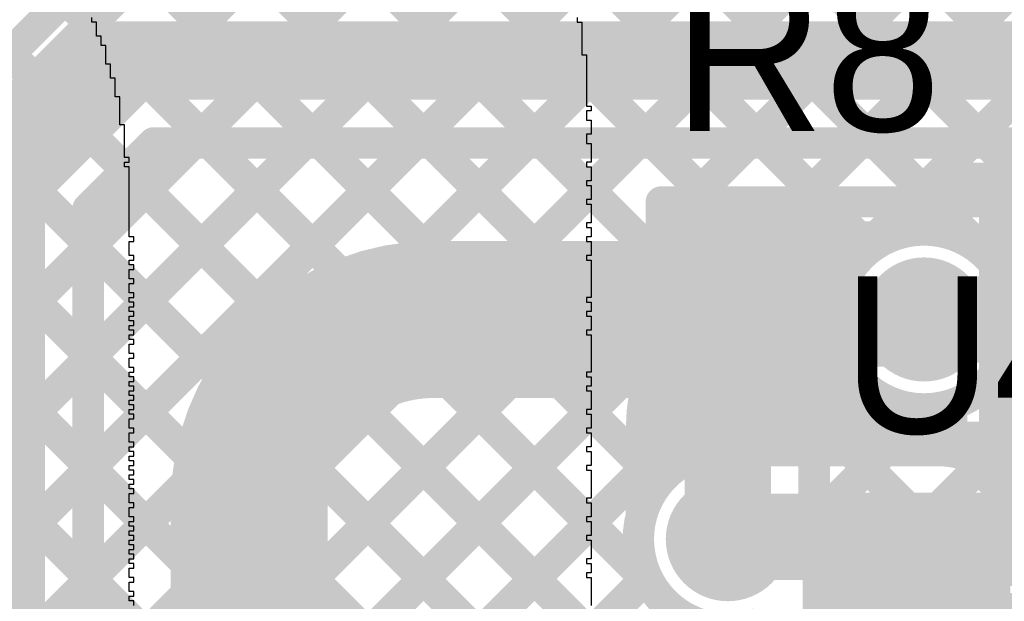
# Model space of a CAD drawing. Header units: millimetres. Extents: x 3.06 to 5.82, y 1.29 to 3.84.
# Tile 151 of 244: x 5.02 to 5.27, y 1.97 to 2.12. Entities that reach past the tile are written whole.
import ezdxf

# ---------------------------------------------------------------- set-up
doc = ezdxf.new("R2010")
doc.units = ezdxf.units.MM
doc.header["$MEASUREMENT"] = 0
for name, color, linetype in [('BottomLayer', 5, 'Continuous'), ('BottomOverlay', 54, 'Continuous'), ('BottomPaste', 16, 'Continuous'), ('BottomSolder', 6, 'Continuous'), ('MultiLayer', 9, 'Continuous'), ('TopLayer', 1, 'Continuous'), ('TopOverlay', 2, 'Continuous'), ('TopPaste', 8, 'Continuous'), ('TopSolder', 216, 'Continuous'), ('ViaHoleLayer', 16, 'Continuous')]:
    doc.layers.add(name, color=color, linetype=linetype)

# ---------------------------------------------------------------- blocks, each defined once
blk = doc.blocks.new('RES_0805_85')
at = {"layer": 'TopLayer'}
for points in [[(-0.06, -0.025), (-0.02, -0.025), (-0.06, 0.025), (-0.02, 0.025)], [(0.02, -0.025), (0.06, -0.025), (0.02, 0.025), (0.06, 0.025)]]:
    blk.add_solid(points, dxfattribs=at)
at = {"layer": 'TopOverlay', "const_width": 0.00787}
for points in [[(-0.065, 0.03), (0.065, 0.03)], [(-0.065, -0.03), (-0.065, 0.03)], [(0.065, -0.03), (0.065, 0.03)], [(-0.065, -0.03), (0.065, -0.03)]]:
    blk.add_lwpolyline(points, dxfattribs=at)
at = {"layer": 'TopOverlay', "const_width": 0.00394}
for points in [[(-0.06697, 0.03, 1), (-0.06303, 0.03, 1)], [(-0.06697, 0.03, 1), (-0.06303, 0.03, 1)], [(0.06303, 0.03, 1), (0.06697, 0.03, 1)], [(0.06303, 0.03, 1), (0.06697, 0.03, 1)], [(-0.06697, -0.03, 1), (-0.06303, -0.03, 1)], [(-0.06697, -0.03, 1), (-0.06303, -0.03, 1)], [(0.06303, -0.03, 1), (0.06697, -0.03, 1)], [(0.06303, -0.03, 1), (0.06697, -0.03, 1)]]:
    blk.add_lwpolyline(points, format="xyb", close=True, dxfattribs=at)
at = {"layer": 'TopPaste'}
for points in [[(-0.06, -0.025), (-0.02, -0.025), (-0.06, 0.025), (-0.02, 0.025)], [(0.02, -0.025), (0.06, -0.025), (0.02, 0.025), (0.06, 0.025)]]:
    blk.add_solid(points, dxfattribs=at)
at = {"layer": 'TopSolder'}
for points in [[(-0.064, -0.029), (-0.016, -0.029), (-0.064, 0.029), (-0.016, 0.029)], [(0.016, -0.029), (0.064, -0.029), (0.016, 0.029), (0.064, 0.029)]]:
    blk.add_solid(points, dxfattribs=at)
blk = doc.blocks.new('RES_0805_B_86')
at = {"layer": 'BottomLayer'}
for points in [[(-0.06, -0.025), (-0.02, -0.025), (-0.06, 0.025), (-0.02, 0.025)], [(0.02, -0.025), (0.06, -0.025), (0.02, 0.025), (0.06, 0.025)]]:
    blk.add_solid(points, dxfattribs=at)
at = {"layer": 'BottomOverlay', "const_width": 0.00787}
for points in [[(-0.065, 0.03), (0.065, 0.03)], [(-0.065, -0.03), (-0.065, 0.03)], [(0.065, -0.03), (0.065, 0.03)], [(-0.065, -0.03), (0.065, -0.03)]]:
    blk.add_lwpolyline(points, dxfattribs=at)
at = {"layer": 'BottomOverlay', "const_width": 0.00394}
for points in [[(-0.06697, 0.03, 1), (-0.06303, 0.03, 1)], [(-0.06697, 0.03, 1), (-0.06303, 0.03, 1)], [(0.06303, 0.03, 1), (0.06697, 0.03, 1)], [(0.06303, 0.03, 1), (0.06697, 0.03, 1)], [(-0.06697, -0.03, 1), (-0.06303, -0.03, 1)], [(-0.06697, -0.03, 1), (-0.06303, -0.03, 1)], [(0.06303, -0.03, 1), (0.06697, -0.03, 1)], [(0.06303, -0.03, 1), (0.06697, -0.03, 1)]]:
    blk.add_lwpolyline(points, format="xyb", close=True, dxfattribs=at)
at = {"layer": 'BottomPaste'}
for points in [[(-0.06, -0.025), (-0.02, -0.025), (-0.06, 0.025), (-0.02, 0.025)], [(0.02, -0.025), (0.06, -0.025), (0.02, 0.025), (0.06, 0.025)]]:
    blk.add_solid(points, dxfattribs=at)
at = {"layer": 'BottomSolder'}
for points in [[(-0.064, -0.029), (-0.016, -0.029), (-0.064, 0.029), (-0.016, 0.029)], [(0.016, -0.029), (0.064, -0.029), (0.016, 0.029), (0.064, 0.029)]]:
    blk.add_solid(points, dxfattribs=at)
blk = doc.blocks.new('16_TSSOP_105')
at = {"layer": 'TopLayer'}
blk.add_solid([(-0.13681, 0.08228), (-0.08169, 0.08228), (-0.13681, 0.09685), (-0.08169, 0.09685)], dxfattribs=at)
at = {"layer": 'TopOverlay'}
for points, const_width in [([(-0.14253, 0.089, 1), (-0.15147, 0.089, 1)], 0.01), ([(-0.15397, 0.089, 1), (-0.14897, 0.089, 1)], 0.005), ([(-0.14503, 0.089, 1), (-0.14003, 0.089, 1)], 0.005)]:
    blk.add_lwpolyline(points, format="xyb", close=True, dxfattribs=dict(at, const_width=const_width))
at = {"layer": 'TopPaste'}
blk.add_solid([(-0.13681, 0.08228), (-0.08169, 0.08228), (-0.13681, 0.09685), (-0.08169, 0.09685)], dxfattribs=at)
at = {"layer": 'TopSolder'}
for points in [[(-0.14081, 0.07828), (-0.07769, 0.07828), (-0.14081, 0.10085), (-0.07769, 0.10085)], [(-0.14081, 0.05269), (-0.07769, 0.05269), (-0.14081, 0.07526), (-0.07769, 0.07526)]]:
    blk.add_solid(points, dxfattribs=at)

msp = doc.modelspace()

# ---------------------------------------------------------------- linework, layer by layer
at = {"layer": 'BottomLayer'}
for points, const_width in [([(4.789, 2.5932), (5.38019, 2.002)], 0.008), ([(4.789, 2.56491), (5.35191, 2.002)], 0.008), ([(4.789, 2.53663), (5.32363, 2.002)], 0.008), ([(4.789, 2.50834), (5.23034, 2.067)], 0.008), ([(4.789, 2.48006), (5.20562, 2.06344)], 0.008), ([(4.87328, 1.96), (5.38483, 2.47155)], 0.008), ([(4.90157, 1.96), (5.41311, 2.47155)], 0.008), ([(4.92985, 1.96), (5.43548, 2.46563)], 0.008), ([(4.789, 2.45177), (5.18873, 2.05204)], 0.008), ([(5.24069, 1.988), (5.702, 2.44931)], 0.008), ([(4.9522, 1.95406), (5.44297, 2.44484)], 0.008), ([(4.5457, 1.491), (5.4947, 2.44)], 0.008), ([(4.57399, 1.491), (5.52299, 2.44)], 0.008), ([(4.60227, 1.491), (5.55127, 2.44)], 0.008), ([(4.95784, 1.93142), (5.46642, 2.44)], 0.008), ([(5.20066, 2.0611), (5.57956, 2.44)], 0.008), ([(5.23484, 2.067), (5.60784, 2.44)], 0.008), ([(5.26051, 2.06438), (5.63612, 2.44)], 0.008), ([(5.2698, 2.04539), (5.66487, 2.44047)], 0.008), ([(4.789, 2.42349), (5.17789, 2.0346)], 0.008), ([(4.789, 2.3952), (5.175, 2.0092)], 0.008), ([(4.789, 2.36692), (5.17714, 1.97878)], 0.008), ([(4.789, 2.33864), (5.17531, 1.95233)], 0.008), ([(4.789, 2.31035), (5.19988, 1.89948)], 0.008), ([(4.789, 2.28207), (5.18109, 1.88999)], 0.008), ([(4.789, 2.25379), (5.17088, 1.87191)], 0.008), ([(4.789, 2.2255), (5.307, 1.7075)], 0.008), ([(4.789, 2.19722), (5.307, 1.67922)], 0.008), ([(5.22395, 2.067), (5.23809, 2.067)], 0.008), ([(5.22395, 2.045), (5.242, 2.045)], 0.022), ([(4.63056, 1.491), (5.1809, 2.04134)], 0.008), ([(5.26515, 2.03219), (5.29534, 2.002)], 0.008), ([(5.197, 1.99), (5.197, 2.01805)], 0.022), ([(5.21928, 1.99488), (5.24761, 2.0232)], 0.008), ([(5.21989, 2.02088), (5.25277, 1.988)], 0.008), ([(5.22395, 2.023), (5.242, 2.023)], 0.008), ([(5.24584, 2.02322), (5.276, 1.99306)], 0.008), ([(5.175, 1.99603), (5.175, 2.01805)], 0.008), ([(5.219, 1.99603), (5.219, 2.01805)], 0.008), ([(4.65884, 1.491), (5.175, 2.00716)], 0.008), ([(5.26898, 1.988), (5.276, 1.99502)], 0.008), ([(5.21963, 1.99286), (5.22449, 1.988)], 0.008), ([(5.21972, 1.988), (5.276, 1.988)], 0.008), ([(4.68712, 1.491), (5.17638, 1.98025)], 0.008)]:
    msp.add_lwpolyline(points, dxfattribs=dict(at, const_width=const_width))
for points, const_width in [([(5.23809, 2.067, -0.537234), (5.26981, 2.046)], 0.008), ([(5.175, 2.01805, -0.414214), (5.22395, 2.067)], 0.008), ([(5.197, 2.01805, -0.414214), (5.22395, 2.045)], 0.022), ([(5.26981, 2.046, -0.436031), (5.24532, 2.02325)], 0.008), ([(5.24532, 2.02325, -0.037839), (5.242, 2.023)], 0.008), ([(5.219, 2.01805, -0.414214), (5.22395, 2.023)], 0.008), ([(5.1888, 1.96872, -0.385081), (5.175, 1.99603)], 0.008), ([(5.219, 1.99603, -0.066963), (5.21981, 1.99)], 0.008)]:
    msp.add_lwpolyline(points, format="xyb", dxfattribs=dict(at, const_width=const_width))
for points, const_width in [([(5.22195, 2.067, 1), (5.22595, 2.067, 1)], 0.004), ([(5.22195, 2.067, 1), (5.22595, 2.067, 1)], 0.004), ([(5.22834, 2.067, 1), (5.23234, 2.067, 1)], 0.004), ([(5.23284, 2.067, 1), (5.23684, 2.067, 1)], 0.004), ([(5.23609, 2.067, 1), (5.24009, 2.067, 1)], 0.004), ([(5.23609, 2.067, 1), (5.24009, 2.067, 1)], 0.004), ([(5.20362, 2.06344, 1), (5.20762, 2.06344, 1)], 0.004), ([(5.25851, 2.06438, 1), (5.26251, 2.06438, 1)], 0.004), ([(5.19866, 2.0611, 1), (5.20266, 2.0611, 1)], 0.004), ([(5.24109, 2.046, 1), (5.25291, 2.046, 1)], 0.01181), ([(5.18673, 2.05204, 1), (5.19073, 2.05204, 1)], 0.004), ([(5.21845, 2.045, 1), (5.22945, 2.045, 1)], 0.011), ([(5.21845, 2.045, 1), (5.22945, 2.045, 1)], 0.011), ([(5.2365, 2.045, 1), (5.2475, 2.045, 1)], 0.011), ([(5.26781, 2.046, 1), (5.27181, 2.046, 1)], 0.004), ([(5.26781, 2.046, 1), (5.27181, 2.046, 1)], 0.004), ([(5.2678, 2.04539, 1), (5.2718, 2.04539, 1)], 0.004), ([(5.1789, 2.04134, 1), (5.1829, 2.04134, 1)], 0.004), ([(5.17589, 2.0346, 1), (5.17989, 2.0346, 1)], 0.004), ([(5.26315, 2.03219, 1), (5.26715, 2.03219, 1)], 0.004), ([(5.1915, 2.01805, 1), (5.2025, 2.01805, 1)], 0.011), ([(5.1915, 2.01805, 1), (5.2025, 2.01805, 1)], 0.011), ([(5.24332, 2.02325, 1), (5.24732, 2.02325, 1)], 0.004), ([(5.24332, 2.02325, 1), (5.24732, 2.02325, 1)], 0.004), ([(5.21789, 2.02088, 1), (5.22189, 2.02088, 1)], 0.004), ([(5.22195, 2.023, 1), (5.22595, 2.023, 1)], 0.004), ([(5.22195, 2.023, 1), (5.22595, 2.023, 1)], 0.004), ([(5.24, 2.023, 1), (5.244, 2.023, 1)], 0.004), ([(5.24, 2.023, 1), (5.244, 2.023, 1)], 0.004), ([(5.24384, 2.02322, 1), (5.24784, 2.02322, 1)], 0.004), ([(5.24561, 2.0232, 1), (5.24961, 2.0232, 1)], 0.004), ([(5.173, 2.01805, 1), (5.177, 2.01805, 1)], 0.004), ([(5.173, 2.01805, 1), (5.177, 2.01805, 1)], 0.004), ([(5.217, 2.01805, 1), (5.221, 2.01805, 1)], 0.004), ([(5.217, 2.01805, 1), (5.221, 2.01805, 1)], 0.004), ([(5.173, 2.0092, 1), (5.177, 2.0092, 1)], 0.004), ([(5.173, 2.00716, 1), (5.177, 2.00716, 1)], 0.004), ([(5.173, 1.99603, 1), (5.177, 1.99603, 1)], 0.004), ([(5.173, 1.99603, 1), (5.177, 1.99603, 1)], 0.004), ([(5.19109, 1.99, 1), (5.20291, 1.99, 1)], 0.01181), ([(5.1915, 1.99, 1), (5.2025, 1.99, 1)], 0.011), ([(5.217, 1.99603, 1), (5.221, 1.99603, 1)], 0.004), ([(5.217, 1.99603, 1), (5.221, 1.99603, 1)], 0.004), ([(5.21728, 1.99488, 1), (5.22128, 1.99488, 1)], 0.004), ([(5.21763, 1.99286, 1), (5.22163, 1.99286, 1)], 0.004), ([(5.21781, 1.99, 1), (5.22181, 1.99, 1)], 0.004), ([(5.21772, 1.988, 1), (5.22172, 1.988, 1)], 0.004), ([(5.22249, 1.988, 1), (5.22649, 1.988, 1)], 0.004), ([(5.23869, 1.988, 1), (5.24269, 1.988, 1)], 0.004), ([(5.25077, 1.988, 1), (5.25477, 1.988, 1)], 0.004), ([(5.26698, 1.988, 1), (5.27098, 1.988, 1)], 0.004), ([(5.17438, 1.98025, 1), (5.17838, 1.98025, 1)], 0.004), ([(5.17514, 1.97878, 1), (5.17914, 1.97878, 1)], 0.004)]:
    msp.add_lwpolyline(points, format="xyb", close=True, dxfattribs=dict(at, const_width=const_width))
at = {"layer": 'BottomSolder', "const_width": 0.01581}
for points in [[(5.23909, 2.046, 1), (5.25491, 2.046, 1)], [(5.18909, 1.99, 1), (5.20491, 1.99, 1)]]:
    msp.add_lwpolyline(points, format="xyb", close=True, dxfattribs=at)
at = {"layer": 'MultiLayer', "const_width": 0.01181}
for points in [[(5.24109, 2.046, 1), (5.25291, 2.046, 1)], [(5.19109, 1.99, 1), (5.20291, 1.99, 1)]]:
    msp.add_lwpolyline(points, format="xyb", close=True, dxfattribs=at)
at = {"layer": 'TopLayer'}
for points, const_width in [([(4.68764, 2.44), (5.01397, 2.11367)], 0.008), ([(4.99819, 2.09788), (5.02712, 2.12681)], 0.008), ([(5.013, 2.083), (5.042, 2.112)], 0.02), ([(5.042, 2.112), (5.632, 2.112)], 0.02), ([(4.892, 1.72416), (5.25884, 2.091)], 0.008), ([(4.892, 1.80901), (5.17399, 2.091)], 0.008), ([(4.892, 1.78073), (5.20227, 2.091)], 0.008), ([(4.892, 1.75244), (5.23056, 2.091)], 0.008), ([(5.034, 1.9793), (5.1457, 2.091)], 0.008), ([(5.034, 2.0743), (5.0507, 2.091)], 0.008), ([(5.034, 2.06415), (5.06085, 2.091)], 0.008), ([(5.034, 2.03587), (5.08913, 2.091)], 0.008), ([(5.034, 2.00758), (5.11742, 2.091)], 0.008), ([(5.0507, 2.091), (5.632, 2.091)], 0.008), ([(5.06492, 2.091), (5.17714, 1.97878)], 0.008), ([(5.0932, 2.091), (5.17953, 2.00467)], 0.008), ([(5.12149, 2.091), (5.19986, 2.01263)], 0.008), ([(5.14977, 2.091), (5.22821, 2.01257)], 0.008), ([(5.17806, 2.091), (5.22422, 2.04484)], 0.008), ([(5.20634, 2.091), (5.23319, 2.06415)], 0.008), ([(5.23463, 2.091), (5.254, 2.07163)], 0.008), ([(5.26291, 2.091), (5.27191, 2.082)], 0.008), ([(5.013, 1.968), (5.013, 2.083)], 0.02), ([(5.04367, 2.08397), (5.17562, 1.95202)], 0.008), ([(5.254, 2.082), (5.316, 2.082)], 0.008), ([(5.254, 2.068), (5.254, 2.082)], 0.008), ([(5.034, 1.968), (5.034, 2.0743)], 0.008), ([(5.034, 2.06535), (5.21574, 1.88361)], 0.008), ([(5.122, 2.046), (5.205, 2.046)], 0.04), ([(5.247, 2.046), (5.285, 2.046)], 0.022), ([(5.034, 2.03707), (5.18705, 1.88402)], 0.008), ([(5.20869, 2.01257), (5.22862, 2.03249)], 0.008), ([(5.254, 2.01233), (5.254, 2.024)], 0.008), ([(5.23698, 2.01257), (5.24761, 2.0232)], 0.008), ([(5.24584, 2.02322), (5.254, 2.01506)], 0.008), ([(5.075, 1.865), (5.075, 1.999)], 0.04), ([(5.254, 2.01506), (5.25758, 2.01148)], 0.008), ([(5.20033, 2.01257), (5.25075, 2.01257)], 0.008), ([(5.034, 2.00879), (5.17196, 1.87082)], 0.008), ([(5.26106, 2.01), (5.277, 2.01)], 0.008), ([(5.26298, 2.00885), (5.277, 2.00885)], 0.008), ([(5.197, 1.99057), (5.25075, 1.99057)], 0.022), ([(5.197, 1.99), (5.197, 1.99057)], 0.022), ([(4.892, 1.69588), (5.17638, 1.98025)], 0.008), ([(5.034, 1.9805), (5.1825, 1.832)], 0.008), ([(4.983, 1.938), (5.013, 1.968)], 0.02)]:
    msp.add_lwpolyline(points, dxfattribs=dict(at, const_width=const_width))
for points, const_width in [([(5.037, 2.112, 1), (5.047, 2.112, 1)], 0.01), ([(5.037, 2.112, 1), (5.047, 2.112, 1)], 0.01), ([(5.01197, 2.11367, 1), (5.01597, 2.11367, 1)], 0.004), ([(5.0487, 2.091, 1), (5.0527, 2.091, 1)], 0.004), ([(5.0487, 2.091, 1), (5.0527, 2.091, 1)], 0.004), ([(5.05885, 2.091, 1), (5.06285, 2.091, 1)], 0.004), ([(5.06292, 2.091, 1), (5.06692, 2.091, 1)], 0.004), ([(5.08713, 2.091, 1), (5.09113, 2.091, 1)], 0.004), ([(5.0912, 2.091, 1), (5.0952, 2.091, 1)], 0.004), ([(5.11542, 2.091, 1), (5.11942, 2.091, 1)], 0.004), ([(5.11949, 2.091, 1), (5.12349, 2.091, 1)], 0.004), ([(5.1437, 2.091, 1), (5.1477, 2.091, 1)], 0.004), ([(5.14777, 2.091, 1), (5.15177, 2.091, 1)], 0.004), ([(5.17199, 2.091, 1), (5.17599, 2.091, 1)], 0.004), ([(5.17606, 2.091, 1), (5.18006, 2.091, 1)], 0.004), ([(5.20027, 2.091, 1), (5.20427, 2.091, 1)], 0.004), ([(5.20434, 2.091, 1), (5.20834, 2.091, 1)], 0.004), ([(5.22856, 2.091, 1), (5.23256, 2.091, 1)], 0.004), ([(5.23263, 2.091, 1), (5.23663, 2.091, 1)], 0.004), ([(5.25684, 2.091, 1), (5.26084, 2.091, 1)], 0.004), ([(5.26091, 2.091, 1), (5.26491, 2.091, 1)], 0.004), ([(5.008, 2.083, 1), (5.018, 2.083, 1)], 0.01), ([(5.008, 2.083, 1), (5.018, 2.083, 1)], 0.01), ([(5.04167, 2.08397, 1), (5.04567, 2.08397, 1)], 0.004), ([(5.252, 2.082, 1), (5.256, 2.082, 1)], 0.004), ([(5.252, 2.082, 1), (5.256, 2.082, 1)], 0.004), ([(5.032, 2.0743, 1), (5.036, 2.0743, 1)], 0.004), ([(5.032, 2.0743, 1), (5.036, 2.0743, 1)], 0.004), ([(5.252, 2.07163, 1), (5.256, 2.07163, 1)], 0.004), ([(5.25103, 2.068, 1), (5.25503, 2.068, 1)], 0.004), ([(5.252, 2.068, 1), (5.256, 2.068, 1)], 0.004), ([(5.032, 2.06535, 1), (5.036, 2.06535, 1)], 0.004), ([(5.032, 2.06415, 1), (5.036, 2.06415, 1)], 0.004), ([(5.23119, 2.06415, 1), (5.23519, 2.06415, 1)], 0.004), ([(5.112, 2.046, 1), (5.132, 2.046, 1)], 0.02), ([(5.112, 2.046, 1), (5.132, 2.046, 1)], 0.02), ([(5.195, 2.046, 1), (5.215, 2.046, 1)], 0.02), ([(5.24109, 2.046, 1), (5.25291, 2.046, 1)], 0.01181), ([(5.2415, 2.046, 1), (5.2525, 2.046, 1)], 0.011), ([(5.22222, 2.04484, 1), (5.22622, 2.04484, 1)], 0.004), ([(5.032, 2.03707, 1), (5.036, 2.03707, 1)], 0.004), ([(5.032, 2.03587, 1), (5.036, 2.03587, 1)], 0.004), ([(5.22662, 2.03249, 1), (5.23062, 2.03249, 1)], 0.004), ([(5.25103, 2.024, 1), (5.25503, 2.024, 1)], 0.004), ([(5.252, 2.024, 1), (5.256, 2.024, 1)], 0.004), ([(5.24384, 2.02322, 1), (5.24784, 2.02322, 1)], 0.004), ([(5.24561, 2.0232, 1), (5.24961, 2.0232, 1)], 0.004), ([(5.065, 1.999, 1), (5.085, 1.999, 1)], 0.02), ([(5.065, 1.999, 1), (5.085, 1.999, 1)], 0.02), ([(5.252, 2.01506, 1), (5.256, 2.01506, 1)], 0.004), ([(5.252, 2.01506, 1), (5.256, 2.01506, 1)], 0.004), ([(5.19786, 2.01263, 1), (5.20186, 2.01263, 1)], 0.004), ([(5.19833, 2.01257, 1), (5.20233, 2.01257, 1)], 0.004), ([(5.19833, 2.01257, 1), (5.20233, 2.01257, 1)], 0.004), ([(5.20669, 2.01257, 1), (5.21069, 2.01257, 1)], 0.004), ([(5.22621, 2.01257, 1), (5.23021, 2.01257, 1)], 0.004), ([(5.23498, 2.01257, 1), (5.23898, 2.01257, 1)], 0.004), ([(5.24875, 2.01257, 1), (5.25275, 2.01257, 1)], 0.004), ([(5.24875, 2.01257, 1), (5.25275, 2.01257, 1)], 0.004), ([(5.252, 2.01233, 1), (5.256, 2.01233, 1)], 0.004), ([(5.252, 2.01233, 1), (5.256, 2.01233, 1)], 0.004), ([(5.252, 2.01233, 1), (5.256, 2.01233, 1)], 0.004), ([(5.25558, 2.01148, 1), (5.25958, 2.01148, 1)], 0.004), ([(5.032, 2.00879, 1), (5.036, 2.00879, 1)], 0.004), ([(5.25906, 2.01, 1), (5.26306, 2.01, 1)], 0.004), ([(5.25906, 2.01, 1), (5.26306, 2.01, 1)], 0.004), ([(5.26098, 2.00885, 1), (5.26498, 2.00885, 1)], 0.004), ([(5.032, 2.00758, 1), (5.036, 2.00758, 1)], 0.004), ([(5.17753, 2.00467, 1), (5.18153, 2.00467, 1)], 0.004), ([(5.19109, 1.99, 1), (5.20291, 1.99, 1)], 0.01181), ([(5.1915, 1.99057, 1), (5.2025, 1.99057, 1)], 0.011), ([(5.1915, 1.99057, 1), (5.2025, 1.99057, 1)], 0.011), ([(5.1915, 1.99, 1), (5.2025, 1.99, 1)], 0.011), ([(5.24525, 1.99057, 1), (5.25625, 1.99057, 1)], 0.011), ([(5.032, 1.9805, 1), (5.036, 1.9805, 1)], 0.004), ([(5.032, 1.9793, 1), (5.036, 1.9793, 1)], 0.004), ([(5.17438, 1.98025, 1), (5.17838, 1.98025, 1)], 0.004), ([(5.17514, 1.97878, 1), (5.17914, 1.97878, 1)], 0.004), ([(5.008, 1.968, 1), (5.018, 1.968, 1)], 0.01), ([(5.008, 1.968, 1), (5.018, 1.968, 1)], 0.01)]:
    msp.add_lwpolyline(points, format="xyb", close=True, dxfattribs=dict(at, const_width=const_width))
for points, const_width in [([(5.25303, 2.024, -1.310882), (5.25303, 2.068)], 0.008), ([(5.075, 1.999, -0.414214), (5.122, 2.046)], 0.04), ([(5.20481, 1.96857, -1.284613), (5.20033, 2.01257)], 0.008), ([(5.25075, 2.01257, -0.037106), (5.254, 2.01233)], 0.008), ([(5.254, 2.01233, -0.085091), (5.26106, 2.01)], 0.008)]:
    msp.add_lwpolyline(points, format="xyb", dxfattribs=dict(at, const_width=const_width))
at = {"layer": 'TopOverlay'}
for p, q in [((5.03493, 2.12178), (5.03493, 2.12297)), ((5.15861, 2.12297), (5.15861, 2.12178)), ((5.03612, 2.12178), (5.03493, 2.12178)), ((5.03612, 2.12059), (5.03612, 2.12178)), ((5.03612, 2.1194), (5.03612, 2.12059)), ((5.15861, 2.12178), (5.1598, 2.12178)), ((5.1598, 2.12178), (5.1598, 2.12059)), ((5.1598, 2.12059), (5.1598, 2.1194)), ((5.03612, 2.11821), (5.03612, 2.1194)), ((5.03731, 2.11821), (5.03612, 2.11821)), ((5.03731, 2.11702), (5.03731, 2.11821)), ((5.1598, 2.1194), (5.1598, 2.11821)), ((5.1598, 2.11821), (5.1598, 2.11702)), ((5.03731, 2.11583), (5.03731, 2.11702)), ((5.0385, 2.11583), (5.03731, 2.11583)), ((5.0385, 2.11464), (5.0385, 2.11583)), ((5.1598, 2.11702), (5.1598, 2.11583)), ((5.1598, 2.11583), (5.1598, 2.11464)), ((5.0385, 2.11346), (5.0385, 2.11464)), ((5.0385, 2.11227), (5.0385, 2.11346)), ((5.1598, 2.11464), (5.1598, 2.11346)), ((5.1598, 2.11346), (5.16099, 2.11346)), ((5.16099, 2.11346), (5.16099, 2.11227)), ((5.0385, 2.11108), (5.0385, 2.11227)), ((5.03969, 2.11108), (5.0385, 2.11108)), ((5.03969, 2.10989), (5.03969, 2.11108)), ((5.16099, 2.11227), (5.16099, 2.11108)), ((5.16099, 2.11108), (5.16099, 2.10989)), ((5.03969, 2.1087), (5.03969, 2.10989)), ((5.03969, 2.10751), (5.03969, 2.1087)), ((5.04088, 2.10751), (5.03969, 2.10751)), ((5.04088, 2.10632), (5.04088, 2.10751)), ((5.16099, 2.10989), (5.16099, 2.1087)), ((5.16099, 2.1087), (5.16099, 2.10751)), ((5.16099, 2.10751), (5.16099, 2.10632)), ((5.04088, 2.10513), (5.04088, 2.10632)), ((5.04088, 2.10394), (5.04088, 2.10513)), ((5.16099, 2.10632), (5.16099, 2.10513)), ((5.16099, 2.10513), (5.16099, 2.10394)), ((5.04088, 2.10275), (5.04088, 2.10394)), ((5.04207, 2.10275), (5.04088, 2.10275)), ((5.04207, 2.10156), (5.04207, 2.10275)), ((5.16099, 2.10394), (5.16099, 2.10275)), ((5.16099, 2.10275), (5.16099, 2.10156)), ((5.04207, 2.10037), (5.04207, 2.10156)), ((5.04207, 2.09918), (5.04207, 2.10037)), ((5.16099, 2.10156), (5.16099, 2.10037)), ((5.16099, 2.10037), (5.16218, 2.10037)), ((5.16218, 2.10037), (5.16218, 2.09918)), ((5.04207, 2.098), (5.04207, 2.09918)), ((5.04207, 2.09681), (5.04207, 2.098)), ((5.16218, 2.09918), (5.16099, 2.09918)), ((5.16099, 2.09918), (5.16099, 2.098)), ((5.16099, 2.098), (5.16099, 2.09681)), ((5.04207, 2.09562), (5.04207, 2.09681)), ((5.04326, 2.09562), (5.04207, 2.09562)), ((5.04326, 2.09443), (5.04326, 2.09562)), ((5.16099, 2.09681), (5.16218, 2.09681)), ((5.16218, 2.09681), (5.16218, 2.09562)), ((5.16218, 2.09562), (5.16218, 2.09443)), ((5.04326, 2.09324), (5.04326, 2.09443)), ((5.04326, 2.09205), (5.04326, 2.09324)), ((5.16218, 2.09324), (5.16099, 2.09324)), ((5.16099, 2.09324), (5.16099, 2.09205)), ((5.16218, 2.09443), (5.16218, 2.09324)), ((5.04326, 2.09086), (5.04326, 2.09205)), ((5.04326, 2.08967), (5.04326, 2.09086)), ((5.16099, 2.09205), (5.16099, 2.09086)), ((5.16099, 2.09086), (5.16218, 2.09086)), ((5.16218, 2.09086), (5.16218, 2.08967)), ((5.04326, 2.08848), (5.04326, 2.08967)), ((5.04326, 2.08729), (5.04326, 2.08848)), ((5.16218, 2.08967), (5.16218, 2.08848)), ((5.16218, 2.08848), (5.16218, 2.08729)), ((5.04444, 2.08729), (5.04326, 2.08729)), ((5.04326, 2.08491), (5.04326, 2.0861)), ((5.04326, 2.0861), (5.04444, 2.0861)), ((5.04444, 2.0861), (5.04444, 2.08729)), ((5.16218, 2.0861), (5.16099, 2.0861)), ((5.16099, 2.0861), (5.16099, 2.08491)), ((5.16218, 2.08729), (5.16218, 2.0861)), ((5.04444, 2.08491), (5.04326, 2.08491)), ((5.04444, 2.08372), (5.04444, 2.08491)), ((5.04444, 2.08253), (5.04444, 2.08372)), ((5.04444, 2.08135), (5.04444, 2.08253)), ((5.16099, 2.08491), (5.16218, 2.08491)), ((5.16218, 2.08491), (5.16218, 2.08372)), ((5.16218, 2.08372), (5.16218, 2.08253)), ((5.16218, 2.08253), (5.16218, 2.08135)), ((5.04444, 2.08016), (5.04444, 2.08135)), ((5.04444, 2.07897), (5.04444, 2.08016)), ((5.16218, 2.08135), (5.16099, 2.08135)), ((5.16099, 2.08135), (5.16099, 2.08016)), ((5.16099, 2.08016), (5.16218, 2.08016)), ((5.16218, 2.08016), (5.16218, 2.07897)), ((5.04444, 2.07778), (5.04444, 2.07897)), ((5.04444, 2.07659), (5.04444, 2.07778)), ((5.16218, 2.07897), (5.16218, 2.07778)), ((5.16218, 2.07778), (5.16218, 2.07659)), ((5.04444, 2.0754), (5.04444, 2.07659)), ((5.04444, 2.07421), (5.04444, 2.0754)), ((5.16218, 2.07659), (5.16099, 2.07659)), ((5.16099, 2.07659), (5.16099, 2.0754)), ((5.16099, 2.0754), (5.16218, 2.0754)), ((5.16218, 2.0754), (5.16218, 2.07421)), ((5.04444, 2.07302), (5.04444, 2.07421)), ((5.04444, 2.07183), (5.04444, 2.07302)), ((5.16218, 2.07421), (5.16218, 2.07302)), ((5.16218, 2.07302), (5.16218, 2.07183)), ((5.04444, 2.07064), (5.04444, 2.07183)), ((5.04444, 2.06945), (5.04444, 2.07064)), ((5.16218, 2.07064), (5.16099, 2.07064)), ((5.16099, 2.07064), (5.16099, 2.06945)), ((5.16218, 2.07183), (5.16218, 2.07064)), ((5.04444, 2.06826), (5.04444, 2.06945)), ((5.04444, 2.06707), (5.04444, 2.06826)), ((5.16099, 2.06945), (5.16218, 2.06945)), ((5.16218, 2.06945), (5.16218, 2.06826)), ((5.16218, 2.06826), (5.16218, 2.06707)), ((5.04563, 2.06707), (5.04444, 2.06707)), ((5.04444, 2.0647), (5.04444, 2.06589)), ((5.04444, 2.06589), (5.04563, 2.06589)), ((5.04563, 2.06589), (5.04563, 2.06707)), ((5.16218, 2.06707), (5.16099, 2.06707)), ((5.16099, 2.06707), (5.16099, 2.06589)), ((5.16099, 2.06589), (5.16218, 2.06589)), ((5.16218, 2.06589), (5.16218, 2.0647)), ((5.04444, 2.06351), (5.04444, 2.0647)), ((5.04444, 2.06232), (5.04444, 2.06351)), ((5.16218, 2.0647), (5.16218, 2.06351)), ((5.16218, 2.06351), (5.16218, 2.06232)), ((5.04563, 2.06232), (5.04444, 2.06232)), ((5.04444, 2.05994), (5.04444, 2.06113)), ((5.04444, 2.06113), (5.04563, 2.06113)), ((5.04563, 2.05994), (5.04444, 2.05994)), ((5.04563, 2.06113), (5.04563, 2.06232)), ((5.04563, 2.05875), (5.04563, 2.05994)), ((5.16218, 2.06232), (5.16099, 2.06232)), ((5.16099, 2.06232), (5.16099, 2.06113)), ((5.16099, 2.06113), (5.16218, 2.06113)), ((5.16218, 2.06113), (5.16218, 2.05994)), ((5.16218, 2.05994), (5.16218, 2.05875)), ((5.04444, 2.05756), (5.04444, 2.05875)), ((5.04444, 2.05875), (5.04563, 2.05875)), ((5.04444, 2.05637), (5.04444, 2.05756)), ((5.16218, 2.05875), (5.16218, 2.05756)), ((5.16218, 2.05756), (5.16218, 2.05637)), ((5.04563, 2.05637), (5.04444, 2.05637)), ((5.04444, 2.05399), (5.04444, 2.05518)), ((5.04444, 2.05518), (5.04563, 2.05518)), ((5.04563, 2.05518), (5.04563, 2.05637)), ((5.16218, 2.05637), (5.16218, 2.05518)), ((5.16218, 2.05518), (5.16218, 2.05399)), ((5.04444, 2.0528), (5.04444, 2.05399)), ((5.04563, 2.0528), (5.04444, 2.0528)), ((5.04563, 2.05161), (5.04563, 2.0528)), ((5.16218, 2.05399), (5.16218, 2.0528)), ((5.16218, 2.0528), (5.16218, 2.05161)), ((5.04444, 2.05042), (5.04444, 2.05161)), ((5.04444, 2.05161), (5.04563, 2.05161)), ((5.04563, 2.05042), (5.04444, 2.05042)), ((5.04563, 2.04924), (5.04563, 2.05042)), ((5.16218, 2.05161), (5.16099, 2.05161)), ((5.16099, 2.05161), (5.16099, 2.05042)), ((5.16099, 2.05042), (5.16218, 2.05042)), ((5.16218, 2.05042), (5.16218, 2.04924)), ((5.04444, 2.04805), (5.04444, 2.04924)), ((5.04444, 2.04924), (5.04563, 2.04924)), ((5.04563, 2.04805), (5.04444, 2.04805)), ((5.04563, 2.04686), (5.04563, 2.04805)), ((5.16218, 2.04805), (5.16099, 2.04805)), ((5.16099, 2.04805), (5.16099, 2.04686)), ((5.16218, 2.04924), (5.16218, 2.04805)), ((5.04444, 2.04567), (5.04444, 2.04686)), ((5.04444, 2.04686), (5.04563, 2.04686)), ((5.04563, 2.04567), (5.04444, 2.04567)), ((5.04563, 2.04448), (5.04563, 2.04567)), ((5.16099, 2.04686), (5.16218, 2.04686)), ((5.16218, 2.04686), (5.16218, 2.04567)), ((5.16218, 2.04567), (5.16218, 2.04448)), ((5.04444, 2.04329), (5.04444, 2.04448)), ((5.04444, 2.04448), (5.04563, 2.04448)), ((5.04563, 2.04329), (5.04444, 2.04329)), ((5.04563, 2.0421), (5.04563, 2.04329)), ((5.16218, 2.04329), (5.16099, 2.04329)), ((5.16099, 2.04329), (5.16099, 2.0421)), ((5.16218, 2.04448), (5.16218, 2.04329)), ((5.04444, 2.04091), (5.04444, 2.0421)), ((5.04444, 2.0421), (5.04563, 2.0421)), ((5.04563, 2.04091), (5.04444, 2.04091)), ((5.04563, 2.03972), (5.04563, 2.04091)), ((5.16099, 2.0421), (5.16218, 2.0421)), ((5.16218, 2.0421), (5.16218, 2.04091)), ((5.16218, 2.04091), (5.16218, 2.03972)), ((5.04444, 2.03853), (5.04444, 2.03972)), ((5.04444, 2.03972), (5.04563, 2.03972)), ((5.04444, 2.03734), (5.04444, 2.03853)), ((5.04563, 2.03734), (5.04444, 2.03734)), ((5.04563, 2.03615), (5.04563, 2.03734)), ((5.16218, 2.03972), (5.16218, 2.03853)), ((5.16218, 2.03853), (5.16218, 2.03734)), ((5.16218, 2.03734), (5.16218, 2.03615)), ((5.04444, 2.03496), (5.04444, 2.03615)), ((5.04444, 2.03615), (5.04563, 2.03615)), ((5.04444, 2.03378), (5.04444, 2.03496)), ((5.16218, 2.03615), (5.16218, 2.03496)), ((5.16218, 2.03496), (5.16218, 2.03378)), ((5.04563, 2.03378), (5.04444, 2.03378)), ((5.04444, 2.0314), (5.04444, 2.03259)), ((5.04444, 2.03259), (5.04563, 2.03259)), ((5.04563, 2.03259), (5.04563, 2.03378)), ((5.16218, 2.03259), (5.16099, 2.03259)), ((5.16099, 2.03259), (5.16099, 2.0314)), ((5.16218, 2.03378), (5.16218, 2.03259)), ((5.04563, 2.0314), (5.04444, 2.0314)), ((5.04444, 2.02902), (5.04444, 2.03021)), ((5.04444, 2.03021), (5.04563, 2.03021)), ((5.04563, 2.03021), (5.04563, 2.0314)), ((5.16099, 2.0314), (5.16218, 2.0314)), ((5.16218, 2.0314), (5.16218, 2.03021)), ((5.16218, 2.03021), (5.16218, 2.02902)), ((5.04563, 2.02902), (5.04444, 2.02902)), ((5.04444, 2.02664), (5.04444, 2.02783)), ((5.04444, 2.02783), (5.04563, 2.02783)), ((5.04563, 2.02783), (5.04563, 2.02902)), ((5.16218, 2.02902), (5.16099, 2.02902)), ((5.16099, 2.02902), (5.16099, 2.02783)), ((5.16099, 2.02783), (5.16218, 2.02783)), ((5.16218, 2.02783), (5.16218, 2.02664)), ((5.04563, 2.02664), (5.04444, 2.02664)), ((5.04444, 2.02426), (5.04444, 2.02545)), ((5.04444, 2.02545), (5.04563, 2.02545)), ((5.04563, 2.02545), (5.04563, 2.02664)), ((5.16218, 2.02664), (5.16218, 2.02545)), ((5.16218, 2.02545), (5.16218, 2.02426)), ((5.04563, 2.02426), (5.04444, 2.02426)), ((5.04444, 2.02188), (5.04444, 2.02307)), ((5.04444, 2.02307), (5.04563, 2.02307)), ((5.04563, 2.02307), (5.04563, 2.02426)), ((5.16218, 2.02307), (5.16099, 2.02307)), ((5.16099, 2.02307), (5.16099, 2.02188)), ((5.16218, 2.02426), (5.16218, 2.02307)), ((5.04563, 2.02188), (5.04444, 2.02188)), ((5.04444, 2.0195), (5.04444, 2.02069)), ((5.04444, 2.02069), (5.04563, 2.02069)), ((5.04563, 2.02069), (5.04563, 2.02188)), ((5.16099, 2.02188), (5.16218, 2.02188)), ((5.16218, 2.02188), (5.16218, 2.02069)), ((5.16218, 2.02069), (5.16218, 2.0195)), ((5.04444, 2.01831), (5.04444, 2.0195)), ((5.04563, 2.01831), (5.04444, 2.01831)), ((5.04563, 2.01713), (5.04563, 2.01831)), ((5.16218, 2.01831), (5.16099, 2.01831)), ((5.16099, 2.01831), (5.16099, 2.01713)), ((5.16218, 2.0195), (5.16218, 2.01831)), ((5.04444, 2.01594), (5.04444, 2.01713)), ((5.04444, 2.01713), (5.04563, 2.01713)), ((5.04444, 2.01475), (5.04444, 2.01594)), ((5.04563, 2.01475), (5.04444, 2.01475)), ((5.04563, 2.01356), (5.04563, 2.01475)), ((5.16099, 2.01713), (5.16218, 2.01713)), ((5.16218, 2.01713), (5.16218, 2.01594)), ((5.16218, 2.01594), (5.16218, 2.01475)), ((5.16218, 2.01475), (5.16218, 2.01356)), ((5.04444, 2.01237), (5.04444, 2.01356)), ((5.04444, 2.01356), (5.04563, 2.01356)), ((5.04563, 2.01237), (5.04444, 2.01237)), ((5.04563, 2.01118), (5.04563, 2.01237)), ((5.16218, 2.01356), (5.16099, 2.01356)), ((5.16099, 2.01356), (5.16099, 2.01237)), ((5.16099, 2.01237), (5.16218, 2.01237)), ((5.16218, 2.01237), (5.16218, 2.01118)), ((5.04444, 2.00999), (5.04444, 2.01118)), ((5.04444, 2.01118), (5.04563, 2.01118)), ((5.04563, 2.00999), (5.04444, 2.00999)), ((5.04563, 2.0088), (5.04563, 2.00999)), ((5.16218, 2.01118), (5.16218, 2.00999)), ((5.16218, 2.00999), (5.16218, 2.0088)), ((5.04444, 2.00761), (5.04444, 2.0088)), ((5.04444, 2.0088), (5.04563, 2.0088)), ((5.04563, 2.00761), (5.04444, 2.00761)), ((5.04563, 2.00642), (5.04563, 2.00761)), ((5.16218, 2.0088), (5.16099, 2.0088)), ((5.16099, 2.0088), (5.16099, 2.00761)), ((5.16099, 2.00761), (5.16218, 2.00761)), ((5.16218, 2.00761), (5.16218, 2.00642)), ((5.04444, 2.00523), (5.04444, 2.00642)), ((5.04444, 2.00642), (5.04563, 2.00642)), ((5.04563, 2.00523), (5.04444, 2.00523)), ((5.04563, 2.00404), (5.04563, 2.00523)), ((5.16218, 2.00642), (5.16218, 2.00523)), ((5.16218, 2.00523), (5.16218, 2.00404)), ((5.04444, 2.00285), (5.04444, 2.00404)), ((5.04444, 2.00404), (5.04563, 2.00404)), ((5.04563, 2.00285), (5.04444, 2.00285)), ((5.04563, 2.00167), (5.04563, 2.00285)), ((5.16218, 2.00404), (5.16218, 2.00285)), ((5.16218, 2.00285), (5.16218, 2.00167)), ((5.04444, 2.00048), (5.04444, 2.00167)), ((5.04444, 2.00167), (5.04563, 2.00167)), ((5.04444, 1.99929), (5.04444, 2.00048)), ((5.16218, 2.00048), (5.16099, 2.00048)), ((5.16099, 2.00048), (5.16099, 1.99929)), ((5.16218, 2.00167), (5.16218, 2.00048)), ((5.04563, 1.99929), (5.04444, 1.99929)), ((5.04444, 1.99691), (5.04444, 1.9981)), ((5.04444, 1.9981), (5.04563, 1.9981)), ((5.04563, 1.9981), (5.04563, 1.99929)), ((5.16099, 1.99929), (5.16218, 1.99929)), ((5.16218, 1.99929), (5.16218, 1.9981)), ((5.16218, 1.9981), (5.16218, 1.99691)), ((5.04444, 1.99572), (5.04444, 1.99691)), ((5.04563, 1.99572), (5.04444, 1.99572)), ((5.04563, 1.99453), (5.04563, 1.99572)), ((5.16218, 1.99572), (5.16099, 1.99572)), ((5.16099, 1.99572), (5.16099, 1.99453)), ((5.16218, 1.99691), (5.16218, 1.99572)), ((5.04444, 1.99334), (5.04444, 1.99453)), ((5.04444, 1.99453), (5.04563, 1.99453)), ((5.04563, 1.99334), (5.04444, 1.99334)), ((5.04444, 1.99096), (5.04444, 1.99215)), ((5.04444, 1.99215), (5.04563, 1.99215)), ((5.04563, 1.99215), (5.04563, 1.99334)), ((5.16099, 1.99453), (5.16218, 1.99453)), ((5.16218, 1.99453), (5.16218, 1.99334)), ((5.16218, 1.99334), (5.16218, 1.99215)), ((5.16218, 1.99215), (5.16218, 1.99096)), ((5.04563, 1.99096), (5.04444, 1.99096)), ((5.04444, 1.98858), (5.04444, 1.98977)), ((5.04444, 1.98977), (5.04563, 1.98977)), ((5.04563, 1.98977), (5.04563, 1.99096)), ((5.16218, 1.99096), (5.16099, 1.99096)), ((5.16099, 1.99096), (5.16099, 1.98977)), ((5.16099, 1.98977), (5.16218, 1.98977)), ((5.16218, 1.98977), (5.16218, 1.98858)), ((5.04563, 1.98858), (5.04444, 1.98858)), ((5.04444, 1.98621), (5.04444, 1.98739)), ((5.04444, 1.98739), (5.04563, 1.98739)), ((5.04563, 1.98739), (5.04563, 1.98858)), ((5.16218, 1.98858), (5.16218, 1.98739)), ((5.16218, 1.98739), (5.16218, 1.98621)), ((5.04563, 1.98621), (5.04444, 1.98621)), ((5.04444, 1.98383), (5.04444, 1.98502)), ((5.04444, 1.98502), (5.04563, 1.98502)), ((5.04563, 1.98502), (5.04563, 1.98621)), ((5.16218, 1.98502), (5.16099, 1.98502)), ((5.16099, 1.98502), (5.16099, 1.98383)), ((5.16218, 1.98621), (5.16218, 1.98502)), ((5.04563, 1.98383), (5.04444, 1.98383)), ((5.04444, 1.98145), (5.04444, 1.98264)), ((5.04444, 1.98264), (5.04563, 1.98264)), ((5.04563, 1.98264), (5.04563, 1.98383)), ((5.16099, 1.98383), (5.16218, 1.98383)), ((5.16218, 1.98383), (5.16218, 1.98264)), ((5.16218, 1.98264), (5.16218, 1.98145)), ((5.04444, 1.98026), (5.04444, 1.98145)), ((5.04563, 1.98026), (5.04444, 1.98026)), ((5.04563, 1.97907), (5.04563, 1.98026)), ((5.16218, 1.98145), (5.16099, 1.98145)), ((5.16099, 1.98145), (5.16099, 1.98026)), ((5.16099, 1.98026), (5.16218, 1.98026)), ((5.16218, 1.98026), (5.16218, 1.97907)), ((5.04444, 1.97788), (5.04444, 1.97907)), ((5.04444, 1.97907), (5.04563, 1.97907)), ((5.04444, 1.97669), (5.04444, 1.97788)), ((5.16218, 1.97907), (5.16218, 1.97788)), ((5.16218, 1.97788), (5.16218, 1.97669)), ((5.04563, 1.97669), (5.04444, 1.97669)), ((5.04444, 1.97431), (5.04444, 1.9755)), ((5.04444, 1.9755), (5.04563, 1.9755)), ((5.04563, 1.9755), (5.04563, 1.97669)), ((5.16218, 1.97669), (5.16218, 1.9755)), ((5.16218, 1.9755), (5.16218, 1.97431)), ((5.04563, 1.97431), (5.04444, 1.97431)), ((5.04563, 1.97312), (5.04563, 1.97431)), ((5.16218, 1.97431), (5.16218, 1.97312))]:
    msp.add_line(p, q, dxfattribs=at)
at = {"layer": 'TopSolder', "const_width": 0.01581}
for points in [[(5.23909, 2.046, 1), (5.25491, 2.046, 1)], [(5.18909, 1.99, 1), (5.20491, 1.99, 1)]]:
    msp.add_lwpolyline(points, format="xyb", close=True, dxfattribs=at)
at = {"layer": 'ViaHoleLayer', "const_width": 0.00787}
for points in [[(5.24306, 2.046, 1), (5.25094, 2.046, 1)], [(5.19306, 1.99, 1), (5.20094, 1.99, 1)]]:
    msp.add_lwpolyline(points, format="xyb", close=True, dxfattribs=at)

# ---------------------------------------------------------------- block references
for name, p in [('RES_0805_85', (5.245, 2.046)), ('16_TSSOP_105', (5.36, 1.901))]:
    msp.add_blockref(name, p)
at = {"rotation": 360}
msp.add_blockref('RES_0805_B_86', (5.285, 1.952), dxfattribs=at)

# ---------------------------------------------------------------- texts
at = {"layer": 'TopOverlay'}
for s, p in [('R8', (5.183, 2.094)), ('U4', (5.226, 2.017))]:
    msp.add_text(s, height=0.04, dxfattribs=at).set_placement(p)

doc.saveas('drawing.dxf')
